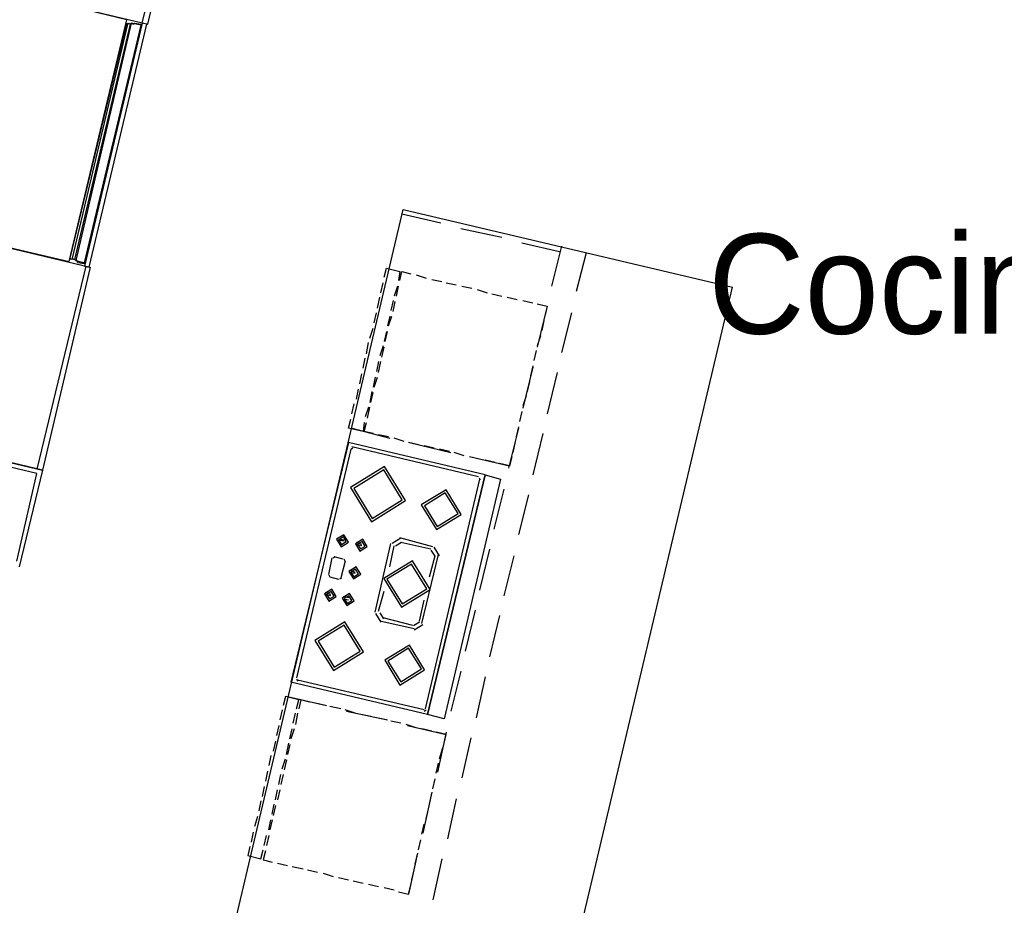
# Model space of a CAD drawing. Header units: feet. Extents: x -79 to 198, y -22 to 181.
# Tile 227 of 256: x 100 to 112, y 135 to 146. Entities that reach past the tile are written whole.
import ezdxf
from ezdxf.enums import TextEntityAlignment as Align

# ---------------------------------------------------------------- set-up
doc = ezdxf.new("R2010")
doc.units = ezdxf.units.FT
doc.layers.add('A-LINEA', color=7, linetype='CONTINUOUS')
doc.layers.add('A-NOMBRE-ESPACIO', color=2, linetype='CONTINUOUS')

msp = doc.modelspace()

# ---------------------------------------------------------------- linework, layer by layer
at = {"layer": 'A-LINEA'}
for p, q in [((101.76, 145.4978), (102.6933, 149.4311)), ((101.6933, 145.5111), (102.1733, 147.4978)), ((100.8533, 142.6844), (101.52, 145.4978)), ((100.8533, 142.6844), (101.52, 145.4978)), ((101.5467, 145.4978), (100.88, 142.6711)), ((101.5467, 145.4978), (100.88, 142.6711)), ((102.8267, 134.7778), (104.8267, 143.2711)), ((104.8133, 143.2178), (105.28, 143.1111)), ((104.8267, 143.2711), (108.7867, 142.3378)), ((105.52, 143.0444), (106.0133, 142.9378)), ((106.2533, 142.8711), (106.7067, 142.7644)), ((106.7333, 142.8311), (106.6133, 142.3511)), ((107.0267, 142.7511), (106.9067, 142.2844)), ((101.0133, 142.5911), (100.4267, 140.1511)), ((104.7867, 142.5244), (104.7733, 142.4178)), ((104.9867, 142.4844), (105.1067, 142.4444)), ((104.56, 142.2711), (104.5867, 142.3911)), ((105.1733, 142.4311), (105.2933, 142.4044)), ((105.3467, 142.3911), (105.4667, 142.3644)), ((104.76, 142.3511), (104.72, 142.2311)), ((104.7467, 142.2311), (104.7733, 142.3511)), ((105.5333, 142.3511), (105.6533, 142.3244)), ((105.72, 142.3111), (105.84, 142.2711)), ((105.8933, 142.2578), (106.0133, 142.2311)), ((106.7733, 133.8444), (108.7867, 142.3378)), ((104.52, 142.0844), (104.5467, 142.2178)), ((104.7067, 142.1778), (104.68, 142.0578)), ((104.7067, 142.0444), (104.7333, 142.1644)), ((106.08, 142.2178), (106.2, 142.1911)), ((106.2667, 142.1778), (106.3867, 142.1511)), ((106.44, 142.1378), (106.56, 142.1111)), ((104.48, 141.9111), (104.5067, 142.0311)), ((106.56, 142.1111), (106.44, 141.6178)), ((106.56, 142.1111), (106.5333, 142.0044)), ((106.8533, 142.0311), (106.7333, 141.5511)), ((104.6667, 141.9911), (104.64, 141.8711)), ((104.6533, 141.8711), (104.6933, 141.9911)), ((106.52, 141.9378), (106.4933, 141.8178)), ((104.4267, 141.7244), (104.4667, 141.8444)), ((104.6267, 141.8044), (104.6, 141.6844)), ((104.6133, 141.6844), (104.64, 141.8044)), ((104.3867, 141.5378), (104.4133, 141.6711)), ((106.48, 141.7511), (106.44, 141.6311)), ((104.5867, 141.6311), (104.5467, 141.5111)), ((104.5733, 141.4978), (104.6, 141.6178)), ((106.4267, 141.5778), (106.4, 141.4578)), ((104.3467, 141.3644), (104.3733, 141.4844)), ((104.5333, 141.4444), (104.5067, 141.3244)), ((104.5333, 141.3111), (104.56, 141.4444)), ((104.3067, 141.1778), (104.3333, 141.2978)), ((106.3867, 141.3778), (106.2667, 140.8844)), ((106.3867, 141.3911), (106.36, 141.2711)), ((106.68, 141.3111), (106.56, 140.8178)), ((104.4933, 141.2578), (104.4667, 141.1378)), ((104.48, 141.1378), (104.52, 141.2578)), ((106.3467, 141.2044), (106.32, 141.0844)), ((104.2667, 140.9911), (104.2933, 141.1111)), ((104.4533, 141.0844), (104.4267, 140.9511)), ((104.44, 140.9511), (104.4667, 141.0711)), ((104.2133, 140.8178), (104.24, 140.9378)), ((106.3067, 141.0311), (106.2667, 140.9111)), ((104.4133, 140.8978), (104.3733, 140.7778)), ((104.4, 140.7644), (104.4267, 140.8978)), ((106.2533, 140.8444), (106.2267, 140.7244)), ((98.48, 140.6178), (100.4933, 140.1378)), ((100.4933, 140.1378), (98.48, 140.6178)), ((104.2133, 140.6444), (104.6667, 140.5244)), ((106.2133, 140.6444), (106.0933, 140.1644)), ((106.2133, 140.6578), (106.1867, 140.5378)), ((100.4267, 140.0978), (98.4667, 140.5644)), ((104.1733, 140.4711), (103.48, 137.5911)), ((105.8133, 140.0844), (104.1733, 140.4711)), ((104.6533, 140.5378), (104.5333, 140.5644)), ((104.84, 140.4844), (104.72, 140.5244)), ((105.0133, 140.4444), (104.8933, 140.4711)), ((104.9067, 140.4711), (105.4, 140.3511)), ((106.1733, 140.4844), (106.1467, 140.3511)), ((106.5067, 140.5778), (106.3867, 140.0844)), ((104.2, 140.3911), (103.5467, 137.6444)), ((104.2246, 140.4039), (104.2005, 140.389)), ((105.7333, 140.0578), (104.2133, 140.4178)), ((105.2, 140.4044), (105.08, 140.4311)), ((105.3867, 140.3644), (105.2667, 140.3911)), ((105.56, 140.3111), (105.44, 140.3511)), ((105.7467, 140.2711), (105.6267, 140.2978)), ((105.64, 140.2978), (106.1067, 140.1911)), ((105.9333, 140.2311), (105.8133, 140.2578)), ((100.4933, 140.1378), (100.2133, 138.9778)), ((100.1867, 139.0444), (100.4267, 140.0978)), ((105.7467, 140.0311), (105.0933, 137.2711)), ((105.8133, 140.0844), (105.12, 137.2044)), ((105.7595, 140.0198), (105.7446, 140.0439)), ((106.04, 139.9111), (105.92, 139.4311)), ((106.3333, 139.8444), (106.2133, 139.3644)), ((104.12, 139.2978), (104.0533, 139.3111)), ((104.8, 139.3221), (104.6957, 139.2577)), ((105.1867, 139.2178), (104.7867, 139.3244)), ((104.3333, 139.2444), (104.2667, 139.2711)), ((104.3333, 139.2311), (104.2667, 139.2444)), ((104.3333, 139.2444), (104.3333, 139.2444)), ((104.4933, 138.4311), (104.68, 139.2578)), ((104.6667, 138.9778), (104.72, 139.2311)), ((104.8071, 139.2695), (104.7349, 139.2249)), ((105.16, 139.1911), (104.8, 139.2711)), ((105.2117, 139.104), (105.1671, 139.1762)), ((105.2643, 139.1112), (105.2, 139.2154)), ((105.8667, 139.1911), (105.7467, 138.6978)), ((103.9733, 139.0844), (103.9333, 138.8844)), ((104.0113, 139.0972), (103.9872, 139.0824)), ((104.1067, 139.0711), (104, 139.0978)), ((104.1333, 139.0444), (104.08, 138.8444)), ((104.1328, 139.0465), (104.1179, 139.0706)), ((105.0533, 138.2978), (105.2533, 139.1244)), ((105.1467, 138.8578), (105.2133, 139.1111)), ((106.16, 139.1111), (106.04, 138.6311)), ((104.2533, 138.9111), (104.1867, 138.9378)), ((103.9339, 138.8824), (103.9487, 138.8583)), ((103.9467, 138.8578), (104.0533, 138.8311)), ((104.0687, 138.8316), (104.0928, 138.8465)), ((104.2533, 138.8978), (104.1867, 138.9111)), ((104.2533, 138.9111), (104.2533, 138.9111)), ((103.96, 138.6444), (103.8933, 138.6711)), ((103.96, 138.6311), (103.8933, 138.6444)), ((103.96, 138.6444), (103.96, 138.6444)), ((104.1867, 138.6044), (104.1067, 138.6178)), ((104.1733, 138.5778), (104.1067, 138.5911)), ((104.1867, 138.5911), (104.1867, 138.5911)), ((104.5333, 138.4444), (104.6, 138.6844)), ((105.0267, 138.3244), (105.08, 138.5778)), ((105.6933, 138.4578), (105.5733, 137.9644)), ((104.4957, 138.4177), (104.56, 138.3134)), ((104.5483, 138.4249), (104.5929, 138.3527)), ((104.9467, 138.2711), (104.5867, 138.3644)), ((105.9867, 138.3911), (105.8667, 137.8978)), ((104.96, 138.2311), (104.5467, 138.3244)), ((104.9529, 138.2727), (105.0251, 138.3173)), ((104.96, 138.2201), (105.0643, 138.2845)), ((103.5472, 137.629), (103.5621, 137.605)), ((105.52, 137.7244), (105.4, 137.2444)), ((105.8133, 137.6578), (105.7067, 137.1644)), ((105.12, 137.2044), (103.48, 137.5911)), ((105.08, 137.2578), (103.56, 137.6178)), ((103.44, 137.4178), (103.9067, 137.3111)), ((103.8933, 137.3111), (103.7733, 137.3378)), ((104.08, 137.2711), (103.9467, 137.2978)), ((103.3733, 137.2578), (103.3467, 137.1378)), ((103.5067, 137.0978), (103.5333, 137.2178)), ((103.56, 137.2178), (103.5333, 137.0844)), ((104.2533, 137.2178), (104.1333, 137.2578)), ((104.1467, 137.2444), (104.64, 137.1378)), ((104.44, 137.1778), (104.32, 137.2044)), ((104.6267, 137.1378), (104.5067, 137.1644)), ((105.0821, 137.245), (105.1061, 137.2598)), ((103.3333, 137.0711), (103.3067, 136.9511)), ((103.4667, 136.9111), (103.4933, 137.0311)), ((103.52, 137.0311), (103.48, 136.9111)), ((104.8, 137.0978), (104.68, 137.1244)), ((104.9867, 137.0444), (104.8667, 137.0844)), ((104.88, 137.0711), (105.3467, 136.9644)), ((105.1733, 137.0044), (105.0533, 137.0311)), ((105.3467, 136.9911), (105.24, 136.5111)), ((105.64, 136.9244), (105.5333, 136.4444)), ((103.2933, 136.8844), (103.2667, 136.7644)), ((103.4267, 136.7244), (103.4533, 136.8578)), ((103.4667, 136.8444), (103.44, 136.7244)), ((105.2667, 136.6711), (105.3067, 136.8044)), ((103.24, 136.7111), (103.2133, 136.5911)), ((103.3733, 136.5511), (103.4133, 136.6711)), ((103.4267, 136.6578), (103.4, 136.5378)), ((105.2267, 136.4978), (105.2533, 136.6178)), ((103.2, 136.5244), (103.1733, 136.4044)), ((103.3333, 136.3644), (103.36, 136.4844)), ((103.3867, 136.4844), (103.36, 136.3644)), ((103.16, 136.3378), (103.1333, 136.2178)), ((105.1867, 136.3111), (105.2133, 136.4311)), ((103.2933, 136.1778), (103.32, 136.2978)), ((103.3467, 136.2978), (103.32, 136.1778)), ((105.1733, 136.2711), (105.0667, 135.7778)), ((105.1467, 136.1244), (105.1733, 136.2578)), ((103.12, 136.1644), (103.0933, 136.0444)), ((103.2533, 136.0044), (103.28, 136.1244)), ((103.2933, 136.1111), (103.2667, 135.9911)), ((105.4667, 136.1911), (105.36, 135.7111)), ((103.08, 135.9778), (103.04, 135.8578)), ((105.1067, 135.9511), (105.1333, 136.0711)), ((103.2133, 135.8178), (103.24, 135.9378)), ((103.2533, 135.9378), (103.2267, 135.8178)), ((105.0533, 135.7644), (105.08, 135.8844)), ((103.0267, 135.7911), (103, 135.6711)), ((103.16, 135.6311), (103.1867, 135.7511)), ((103.2133, 135.7511), (103.1867, 135.6311)), ((105.0133, 135.5778), (105.04, 135.6978)), ((103.12, 135.4711), (103.1467, 135.5778)), ((105, 135.5378), (104.8933, 135.0444)), ((104.9733, 135.4044), (105, 135.5244)), ((103.32, 135.4178), (103.44, 135.3911)), ((103.4933, 135.3778), (103.6267, 135.3511)), ((105.2933, 135.4711), (105.1867, 134.9778)), ((103.68, 135.3378), (103.8, 135.3111)), ((103.8667, 135.2978), (103.9867, 135.2578)), ((104.9333, 135.2178), (104.96, 135.3378)), ((104.0533, 135.2444), (104.1733, 135.2178)), ((104.2267, 135.2044), (104.3467, 135.1778)), ((104.4133, 135.1644), (104.5333, 135.1378)), ((104.8933, 135.0444), (104.92, 135.1511)), ((104.6, 135.1244), (104.72, 135.0978)), ((104.7733, 135.0711), (104.8933, 135.0444))]:
    msp.add_line(p, q, dxfattribs=at)
for points in [[(99.7467, 145.9778), (101.76, 145.4978), (102.6933, 149.4311)], [(100.8133, 142.6444), (101.5067, 145.5511), (99.7467, 145.9778), (99.0533, 143.0578), (100.8133, 142.6444)], [(101, 142.6178), (100.92, 142.6311), (100.9067, 142.6578), (100.8933, 142.6578), (100.88, 142.6711), (100.8667, 142.6711), (100.8533, 142.6844), (100.84, 142.6711), (100.8267, 142.6844), (101.5067, 145.5111), (101.52, 145.4978), (101.5333, 145.5111), (101.5467, 145.4978), (101.56, 145.5111), (101.5867, 145.4978), (101.6, 145.5111), (101.68, 145.4978), (101, 142.6178)], [(101, 142.6178), (100.92, 142.6311), (100.9067, 142.6578), (100.8933, 142.6578), (100.88, 142.6711), (100.8667, 142.6711), (100.8533, 142.6844), (100.84, 142.6711), (100.8267, 142.6844), (101.5067, 145.5111), (101.52, 145.4978), (101.5333, 145.5111), (101.5467, 145.4978), (101.56, 145.5111), (101.5867, 145.4978), (101.6, 145.5111), (101.68, 145.4978), (101, 142.6178)], [(101.68, 145.4844), (101.56, 145.5111), (100.8933, 142.6578), (101, 142.6311), (101.68, 145.4844)], [(101.68, 145.4844), (101.56, 145.5111), (100.8933, 142.6578), (101, 142.6311), (101.68, 145.4844)], [(101.7467, 145.4978), (101.6933, 145.5111), (101, 142.5911), (101.0533, 142.5778), (101.7467, 145.4978)], [(101.7467, 145.4978), (101.6933, 145.5111), (101, 142.5911), (101.0533, 142.5778), (101.7467, 145.4978)], [(99.0533, 143.0578), (101.0667, 142.5778), (100.4933, 140.1378)], [(104.6, 142.4578), (104.6267, 142.5644), (104.7867, 142.5244)], [(104.7867, 142.4178), (104.8133, 142.5244), (104.92, 142.4978)], [(104.36, 140.7111), (104.3467, 140.6044), (104.1733, 140.6444), (104.2, 140.7511)], [(104.4667, 140.5778), (104.36, 140.6044), (104.3867, 140.7111)], [(106.1333, 140.2978), (106.1067, 140.1911), (105.9867, 140.2178)], [(104.6049, 140.182), (104.1958, 139.9294), (104.4484, 139.5202), (104.8575, 139.7728), (104.6049, 140.182)], [(104.5957, 140.1431), (104.2347, 139.9202), (104.4576, 139.5592), (104.8186, 139.782), (104.5957, 140.1431)], [(106, 140.0311), (105.32, 137.1511), (105.12, 137.2044), (105.8133, 140.0844), (106, 140.0311)], [(105.3435, 139.9045), (105.0466, 139.7212), (105.2299, 139.4244), (105.5267, 139.6077), (105.3435, 139.9045)], [(105.3342, 139.8656), (105.0856, 139.712), (105.2391, 139.4633), (105.4878, 139.6169), (105.3342, 139.8656)], [(104.1169, 139.3625), (104.0286, 139.308), (104.0831, 139.2197), (104.1714, 139.2742), (104.1169, 139.3625)], [(104.12, 139.2844), (104.12, 139.2844), (104.04, 139.2978)], [(104.1107, 139.3365), (104.0546, 139.3019), (104.0893, 139.2457), (104.1454, 139.2804), (104.1107, 139.3365)], [(104.3435, 139.3091), (104.2553, 139.2547), (104.3098, 139.1664), (104.398, 139.2209), (104.3435, 139.3091)], [(104.3374, 139.2832), (104.2813, 139.2485), (104.3159, 139.1924), (104.3721, 139.227), (104.3374, 139.2832)], [(104.9393, 139.0501), (104.5944, 138.8371), (104.8073, 138.4921), (105.1523, 138.7051), (104.9393, 139.0501)], [(104.2635, 138.9758), (104.1753, 138.9213), (104.2298, 138.8331), (104.318, 138.8876), (104.2635, 138.9758)], [(104.2574, 138.9499), (104.2013, 138.9152), (104.2359, 138.859), (104.2921, 138.8937), (104.2574, 138.9499)], [(104.9301, 139.0112), (104.6333, 138.8279), (104.8165, 138.5311), (105.1134, 138.7143), (104.9301, 139.0112)], [(103.9702, 138.7091), (103.882, 138.6547), (103.9365, 138.5664), (104.0247, 138.6209), (103.9702, 138.7091)], [(103.9641, 138.6832), (103.9079, 138.6485), (103.9426, 138.5924), (103.9987, 138.627), (103.9641, 138.6832)], [(104.1835, 138.6558), (104.0953, 138.6013), (104.1498, 138.5131), (104.238, 138.5676), (104.1835, 138.6558)], [(104.1774, 138.6299), (104.1213, 138.5952), (104.1559, 138.539), (104.2121, 138.5737), (104.1774, 138.6299)], [(104.1291, 138.3164), (103.7681, 138.0935), (103.9909, 137.7325), (104.3519, 137.9554), (104.1291, 138.3164)], [(104.1199, 138.2775), (103.807, 138.0843), (104.0001, 137.7714), (104.313, 137.9646), (104.1199, 138.2775)], [(104.9035, 138.0378), (104.6066, 137.8546), (104.7899, 137.5577), (105.0867, 137.741), (104.9035, 138.0378)], [(104.8942, 137.9989), (104.6456, 137.8454), (104.7991, 137.5967), (105.0478, 137.7502), (104.8942, 137.9989)], [(103.5467, 137.2711), (103.5733, 137.3778), (103.4133, 137.4178), (103.3867, 137.3111)], [(103.7067, 137.3511), (103.6, 137.3778), (103.5733, 137.2711)], [(105.32, 136.8578), (105.3467, 136.9644), (105.2267, 136.9911)], [(102.9867, 135.6178), (102.96, 135.5111), (103.12, 135.4711)], [(103.1733, 135.5644), (103.1467, 135.4578), (103.2533, 135.4311)]]:
    msp.add_lwpolyline(points, dxfattribs=at)

# ---------------------------------------------------------------- texts
at = {"layer": 'A-NOMBRE-ESPACIO'}
msp.add_text('Cocina', height=1.2, dxfattribs=at).set_placement((110.992, 141.7778), align=Align.CENTER)

doc.saveas('drawing.dxf')
